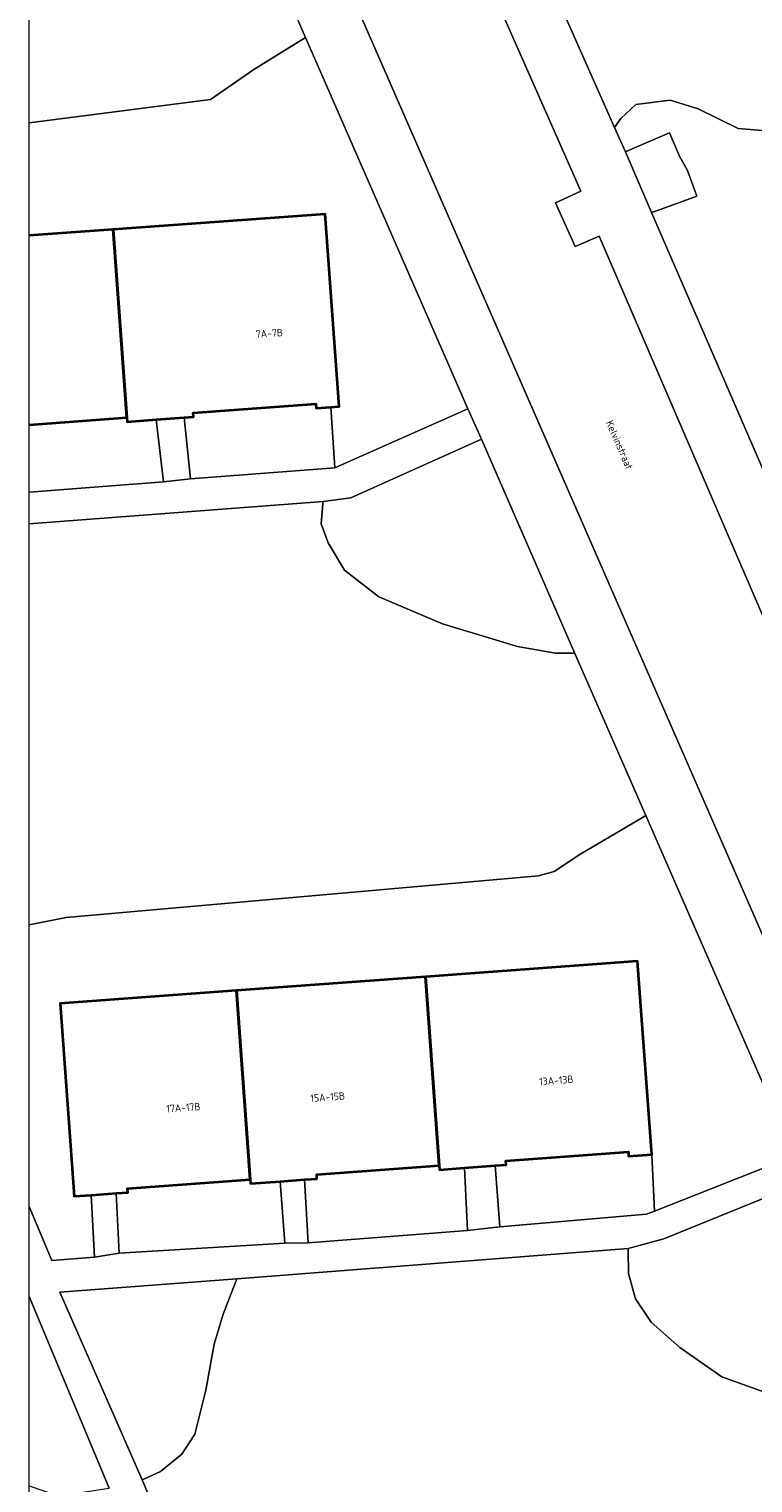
# Model space of a CAD drawing. Header units: metres. Extents: x 154991 to 155595, y 461305 to 461800.
# Tile 3 of 88: x 155002 to 155038, y 461377 to 461448. Entities that reach past the tile are written whole.
import ezdxf
from ezdxf.enums import TextEntityAlignment as Align

# ---------------------------------------------------------------- set-up
doc = ezdxf.new("R2010")
doc.units = ezdxf.units.M
for name, color, linetype, lineweight in [('B-WE-GR-BEPLANTING_CULTUUR_HEESTERS-GV', 90, 'Continuous', 18), ('B-WE-OG-BEBOUWING-GV', 7, 'Continuous', 35), ('B-WE-OG-BEBOUWING-T18', 10, 'Continuous', 18), ('B-WE-OG-TERREIN_BEGROEID-GV', 7, 'Continuous', 18), ('B-WE-OG-TERREIN_ERF-GV', 7, 'Continuous', 18), ('B-WE-OG-TOPOGRAFIE-T18', 10, 'Continuous', 18), ('B-WE-VH-VERHARDING_BETONSTRAATSTEEN-GV', 7, 'Continuous', 18), ('B-WE-VH-VERHARDING_TEGEL-GV', 252, 'Continuous', 18)]:
    doc.layers.add(name, color=color, linetype=linetype, lineweight=lineweight)
doc.layers.add('X-XX-AL-HULPLIJN-G', color=210, linetype='Continuous', lineweight=18, plot=False)
doc.styles.add('NLCS-ISO-M200-T18', font='NLCS-ISO.ttf', dxfattribs={"height": 0.36})

msp = doc.modelspace()

# ---------------------------------------------------------------- linework, layer by layer
at = {"layer": 'B-WE-GR-BEPLANTING_CULTUUR_HEESTERS-GV', "flags": 128}
for points in [[(155002.41, 461438.005), (155006.494, 461438.301), (155016.801, 461439.048), (155017.478, 461429.706), (155017.063, 461429.676), (155017.264, 461426.728), (155017.292, 461426.73), (155023.733, 461429.579), (155022.788, 461431.739), (155015.841, 461447.62), (155015.716, 461447.543), (155013.336, 461446.067), (155011.23, 461444.603), (155002.41, 461443.479)], [(155038.423, 461443.075), (155036.85, 461443.209), (155034.909, 461444.161), (155033.551, 461444.58), (155031.882, 461444.364), (155031.163, 461443.688), (155030.857, 461443.249), (155031.378, 461442.073), (155031.709, 461442.216), (155033.523, 461442.999), (155034.015, 461441.858), (155034.399, 461441.158), (155034.848, 461439.91), (155032.994, 461439.241), (155032.651, 461439.117), (155033.768, 461436.544), (155038.337, 461426.019)], [(155002.41, 461390.842), (155003.519, 461388.225), (155005.59, 461388.385), (155005.42, 461391.402), (155004.6, 461391.342), (155003.915, 461400.705), (155012.483, 461401.333), (155021.669, 461402.005), (155031.974, 461402.76), (155032.661, 461393.377), (155032.79, 461390.622), (155039.592, 461393.305), (155032.369, 461409.831), (155032.244, 461409.757), (155029.222, 461407.974), (155027.927, 461407.117), (155027.163, 461406.9), (155004.214, 461404.882), (155002.41, 461404.527)]]:
    msp.add_lwpolyline(points, dxfattribs=at)
for points in [[(155024.381, 461428.107), (155018.041, 461425.263), (155016.693, 461425.082), (155016.683, 461424.957), (155016.608, 461423.997), (155016.934, 461423.071), (155017.741, 461421.751), (155019.403, 461420.46), (155022.491, 461419.152), (155026.131, 461418.037), (155027.99, 461417.723), (155028.793, 461417.713), (155028.918, 461417.711)], [(155031.512, 461388.811), (155031.514, 461388.686), (155031.529, 461387.587), (155031.875, 461386.355), (155032.632, 461385.233), (155034.019, 461383.993), (155036.065, 461382.572), (155038.944, 461381.53), (155041.635, 461381.358), (155042.684, 461381.673), (155044.234, 461382.51), (155044.359, 461382.577), (155040.14, 461392.083), (155033.253, 461389.272)], [(155007.898, 461377.563), (155008.023, 461377.62), (155008.798, 461377.97), (155009.83, 461378.815), (155010.468, 461379.793), (155011.003, 461381.926), (155011.399, 461384.156), (155011.839, 461385.621), (155012.455, 461387.211), (155012.503, 461387.336), (155003.903, 461386.68)]]:
    msp.add_lwpolyline(points, close=True, dxfattribs=at)
at = {"layer": 'B-WE-OG-BEBOUWING-GV', "flags": 128}
for points in [[(155017.063, 461429.676), (155017.478, 461429.706), (155016.801, 461439.048), (155006.494, 461438.301), (155007.157, 461429.159), (155007.171, 461428.959), (155008.589, 461429.062), (155009.951, 461429.161), (155010.392, 461429.192), (155010.377, 461429.392), (155016.341, 461429.824), (155016.355, 461429.625)], [(155025.051, 461392.831), (155025.582, 461392.87), (155025.568, 461393.067), (155031.523, 461393.503), (155031.538, 461393.295), (155032.661, 461393.377), (155031.974, 461402.76), (155021.669, 461402.005), (155022.34, 461392.833), (155022.355, 461392.634), (155023.57, 461392.723)], [(155015.796, 461392.15), (155016.397, 461392.194), (155016.382, 461392.397), (155022.34, 461392.833), (155021.669, 461402.005), (155012.483, 461401.333), (155013.155, 461392.152), (155013.169, 461391.958), (155014.613, 461392.063)], [(155005.42, 461391.402), (155006.648, 461391.492), (155007.21, 461391.533), (155007.197, 461391.715), (155013.155, 461392.152), (155012.483, 461401.333), (155003.915, 461400.705), (155004.6, 461391.342)]]:
    msp.add_lwpolyline(points, close=True, dxfattribs=at)
msp.add_lwpolyline([(155002.41, 461428.815), (155007.157, 461429.159), (155006.494, 461438.301), (155002.41, 461438.005)], dxfattribs=at)
at = {"layer": 'B-WE-OG-TERREIN_BEGROEID-GV', "flags": 128}
for points in [[(155002.41, 461443.479), (155011.23, 461444.603), (155013.336, 461446.067), (155015.716, 461447.543), (155015.841, 461447.62), (155011.661, 461457.229), (155011.648, 461457.259), (155010.291, 461456.87), (155008.191, 461456.683), (155005.94, 461456.887), (155002.76, 461457.688), (155002.41, 461457.844)], [(155025.594, 461455.134), (155030.857, 461443.249), (155031.163, 461443.688), (155031.882, 461444.364), (155033.551, 461444.58), (155034.909, 461444.161), (155036.85, 461443.209), (155038.423, 461443.075), (155040.955, 461443.617), (155077.179, 461449.823)], [(155002.41, 461404.527), (155004.214, 461404.882), (155027.163, 461406.9), (155027.927, 461407.117), (155029.222, 461407.974), (155032.244, 461409.757), (155032.369, 461409.831), (155028.918, 461417.711), (155028.793, 461417.713), (155027.99, 461417.723), (155026.131, 461418.037), (155022.491, 461419.152), (155019.403, 461420.46), (155017.741, 461421.751), (155016.934, 461423.071), (155016.608, 461423.997), (155016.683, 461424.957), (155016.693, 461425.082), (155002.41, 461424.009)], [(155048.137, 461373.931), (155044.359, 461382.577), (155044.234, 461382.51), (155042.684, 461381.673), (155041.635, 461381.358), (155038.944, 461381.53), (155036.065, 461382.572), (155034.019, 461383.993), (155032.632, 461385.233), (155031.875, 461386.355), (155031.529, 461387.587), (155031.514, 461388.686), (155031.512, 461388.811), (155012.503, 461387.336), (155012.455, 461387.211), (155011.839, 461385.621), (155011.399, 461384.156), (155011.003, 461381.926), (155010.468, 461379.793), (155009.83, 461378.815), (155008.798, 461377.97), (155008.023, 461377.62), (155007.898, 461377.563), (155013.576, 461364.236)], [(155002.41, 461377.279), (155003.595, 461376.881), (155005.02, 461376.973), (155006.184, 461377.15), (155006.309, 461377.169), (155002.41, 461386.478)]]:
    msp.add_lwpolyline(points, dxfattribs=at)
at = {"layer": 'B-WE-OG-TERREIN_ERF-GV', "flags": 128}
for points in [[(155010.254, 461426.189), (155017.264, 461426.728), (155017.063, 461429.676), (155016.355, 461429.625), (155016.341, 461429.824), (155010.377, 461429.392), (155010.392, 461429.192), (155009.951, 461429.161)], [(155008.939, 461426.042), (155010.254, 461426.189), (155009.951, 461429.161), (155008.589, 461429.062)], [(155025.275, 461389.862), (155032.403, 461390.469), (155032.79, 461390.622), (155032.661, 461393.377), (155031.538, 461393.295), (155031.523, 461393.503), (155025.568, 461393.067), (155025.582, 461392.87), (155025.051, 461392.831)], [(155015.97, 461389.079), (155023.71, 461389.687), (155023.57, 461392.723), (155022.355, 461392.634), (155022.34, 461392.833), (155016.382, 461392.397), (155016.397, 461392.194), (155015.796, 461392.15)], [(155023.71, 461389.687), (155025.275, 461389.862), (155025.051, 461392.831), (155023.57, 461392.723)], [(155006.794, 461388.58), (155014.832, 461389.064), (155014.613, 461392.063), (155013.169, 461391.958), (155013.155, 461392.152), (155007.197, 461391.715), (155007.21, 461391.533), (155006.648, 461391.492)], [(155014.832, 461389.064), (155015.97, 461389.079), (155015.796, 461392.15), (155014.613, 461392.063)], [(155005.59, 461388.385), (155006.794, 461388.58), (155006.648, 461391.492), (155005.42, 461391.402)]]:
    msp.add_lwpolyline(points, close=True, dxfattribs=at)
msp.add_lwpolyline([(155002.41, 461425.544), (155008.939, 461426.042), (155008.589, 461429.062), (155007.171, 461428.959), (155007.157, 461429.159), (155002.41, 461428.815)], dxfattribs=at)
at = {"layer": 'B-WE-VH-VERHARDING_BETONSTRAATSTEEN-GV', "flags": 128}
msp.add_lwpolyline([(155002.41, 461485.525), (155025.424, 461432.891), (155055.451, 461364.22), (155058.584, 461357.125), (155058.843, 461356.548), (155064.522, 461359.028), (155064.257, 461359.644), (155062.343, 461363.96), (155056.289, 461377.715), (155037.95, 461419.798), (155030.1, 461437.969), (155028.94, 461437.474), (155027.977, 461439.596), (155029.208, 461440.153), (155015.783, 461470.562), (155002.904, 461500), (155002.41, 461501.146)], dxfattribs=at)
at = {"layer": 'B-WE-VH-VERHARDING_TEGEL-GV', "flags": 128}
for points in [[(155015.841, 461447.62), (155022.788, 461431.739), (155023.733, 461429.579), (155024.381, 461428.107), (155028.918, 461417.711), (155032.369, 461409.831), (155039.592, 461393.305), (155040.14, 461392.083), (155044.359, 461382.577), (155048.137, 461373.931), (155052.888, 461362.975), (155056.864, 461353.866), (155057.18, 461353.142), (155059.854, 461354.145), (155059.392, 461355.327), (155058.843, 461356.548), (155058.584, 461357.125), (155055.451, 461364.22), (155025.424, 461432.891), (155002.41, 461485.525)], [(155002.41, 461479.01), (155007.674, 461466.776), (155008.08, 461465.479), (155011.648, 461457.259), (155011.661, 461457.229), (155015.841, 461447.62)], [(155015.783, 461470.562), (155029.208, 461440.153), (155027.977, 461439.596), (155028.94, 461437.474), (155030.1, 461437.969), (155037.95, 461419.798), (155056.289, 461377.715), (155062.343, 461363.96)], [(155064.778, 461365.572), (155058.411, 461379.878), (155055.324, 461387.043), (155054.763, 461388.268), (155049.637, 461400.057), (155042.375, 461416.757), (155038.908, 461424.614), (155038.337, 461426.019), (155033.768, 461436.544), (155032.651, 461439.117), (155031.378, 461442.073), (155030.857, 461443.249), (155025.594, 461455.134)], [(155002.41, 461424.009), (155016.693, 461425.082), (155018.041, 461425.263), (155024.381, 461428.107), (155023.733, 461429.579), (155017.292, 461426.73), (155017.264, 461426.728), (155010.254, 461426.189), (155008.939, 461426.042), (155002.41, 461425.544)], [(155013.576, 461364.236), (155007.898, 461377.563), (155003.903, 461386.68), (155012.503, 461387.336), (155031.512, 461388.811), (155033.253, 461389.272), (155040.14, 461392.083), (155039.592, 461393.305), (155032.79, 461390.622), (155032.403, 461390.469), (155025.275, 461389.862), (155023.71, 461389.687), (155015.97, 461389.079), (155014.832, 461389.064), (155006.794, 461388.58), (155005.59, 461388.385), (155003.519, 461388.225), (155002.41, 461390.842)], [(155002.41, 461386.478), (155006.309, 461377.169)]]:
    msp.add_lwpolyline(points, dxfattribs=at)
msp.add_lwpolyline([(155032.651, 461439.117), (155032.994, 461439.241), (155034.848, 461439.91), (155034.399, 461441.158), (155034.015, 461441.858), (155033.523, 461442.999), (155031.709, 461442.216), (155031.378, 461442.073)], close=True, dxfattribs=at)
at = {"layer": 'X-XX-AL-HULPLIJN-G'}
msp.add_lwpolyline([(155584.678, 461304.911), (155002.41, 461304.911), (155002.41, 461797.142), (155584.678, 461797.142)], close=True, dxfattribs=at)

# ---------------------------------------------------------------- texts
at = {"layer": 'B-WE-OG-BEBOUWING-T18', "style": 'NLCS-ISO-M200-T18'}
for s, rotation, p in [('7A-7B', 3.9, (155014.081, 461433.254)), ('13A-13B', 4.2, (155028.022, 461396.971)), ('15A-15B', 4.2, (155016.916, 461396.161)), ('17A-17B', 4.2, (155009.906, 461395.649))]:
    msp.add_text(s, height=0.36, rotation=rotation, dxfattribs=at).set_placement(p, align=Align.MIDDLE)
at = {"layer": 'B-WE-OG-TOPOGRAFIE-T18', "style": 'NLCS-ISO-M200-T18'}
msp.add_text('Kelvinstraat', height=0.36, rotation=293.6, dxfattribs=at).set_placement((155031.09, 461427.835), align=Align.MIDDLE)

doc.saveas('drawing.dxf')
